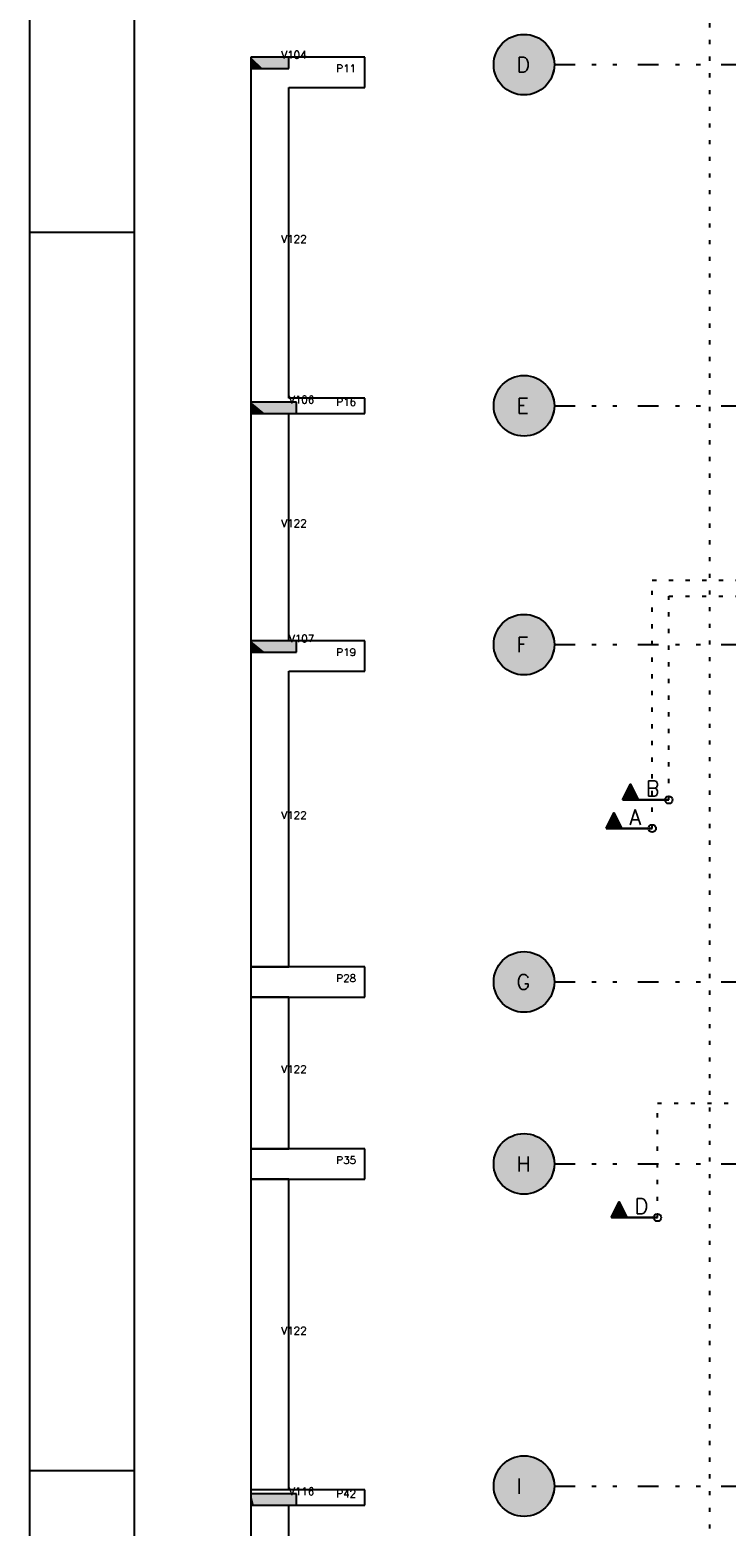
# Model space of a CAD drawing. Extents: x 0 to 119, y 0 to 84.
# Tile 5 of 14: x 0 to 17, y 28 to 64. Entities that reach past the tile are written whole.
import ezdxf

# ---------------------------------------------------------------- set-up
doc = ezdxf.new("R2010")
doc.units = 0
doc.header["$MEASUREMENT"] = 0
doc.linetypes.add('ESTILO_TQS_0002', pattern=[0.4, 0.1, -0.3])
doc.linetypes.add('ESTILO_TQS_0004', pattern=[2, 0.5, -0.4, 0.1, -0.4, 0.1, -0.5])
for name, color, linetype in [('1', 1, 'CONTINUOUS'), ('2', 2, 'CONTINUOUS'), ('3', 3, 'CONTINUOUS'), ('6', 6, 'CONTINUOUS'), ('8', 8, 'CONTINUOUS'), ('9', 9, 'CONTINUOUS')]:
    doc.layers.add(name, color=color, linetype=linetype)
doc.styles.get("Standard").update_dxf_attribs({"font": 'ROMANS.SHX'})

msp = doc.modelspace()

# ---------------------------------------------------------------- linework, layer by layer
at = {"layer": '1', "linetype": 'Continuous'}
for p, q in [((0, 0), (0, 84.1)), ((0, 59.4), (2.5, 59.4)), ((0, 29.7), (2.5, 29.7))]:
    msp.add_line(p, q, dxfattribs=at)
at = {"layer": '1', "linetype": 'ESTILO_TQS_0004'}
for p, q in [((12.569, 63.419), (78.533, 63.419)), ((12.569, 55.237), (78.533, 55.237)), ((12.569, 49.509), (78.533, 49.509)), ((12.569, 41.419), (78.533, 41.419)), ((12.569, 37.055), (78.533, 37.055)), ((12.569, 29.328), (78.533, 29.328))]:
    msp.add_line(p, q, dxfattribs=at)
at = {"layer": '1', "linetype": 'Continuous'}
for centre in [(15.31, 45.787), (14.914, 45.1), (15.039, 35.77)]:
    msp.add_circle(centre, 0.0909, dxfattribs=at)
at = {"layer": '2', "linetype": 'Continuous'}
for centre in [(11.842, 63.419), (11.842, 55.237), (11.842, 49.509), (11.842, 41.419), (11.842, 37.055), (11.842, 29.328)]:
    msp.add_circle(centre, 0.727, dxfattribs=at)
at = {"layer": '3', "linetype": 'ESTILO_TQS_0002'}
for p, q in [((16.297, 26.311), (16.297, 78.065)), ((14.914, 51.054), (79.278, 51.054)), ((14.914, 45.1), (14.914, 51.054)), ((15.31, 50.673), (76.026, 50.673)), ((15.31, 45.787), (15.31, 50.673)), ((15.039, 38.51), (77.601, 38.51)), ((15.039, 35.77), (15.039, 38.51))]:
    msp.add_line(p, q, dxfattribs=at)
at = {"layer": '3', "linetype": 'Continuous'}
for p, q in [((14.204, 45.787), (14.393, 46.164)), ((14.207, 45.788), (14.393, 46.16)), ((14.279, 45.932), (14.507, 45.932)), ((14.293, 45.961), (14.493, 45.961)), ((14.308, 45.989), (14.478, 45.99)), ((14.322, 46.019), (14.464, 46.019)), ((14.337, 46.048), (14.449, 46.048)), ((14.351, 46.077), (14.435, 46.077)), ((14.366, 46.106), (14.42, 46.106)), ((14.38, 46.135), (14.406, 46.135)), ((14.393, 46.164), (14.581, 45.788)), ((14.393, 46.16), (14.579, 45.788)), ((15.31, 45.787), (14.204, 45.787)), ((14.207, 45.788), (15.31, 45.788)), ((14.221, 45.816), (14.565, 45.816)), ((14.235, 45.845), (14.551, 45.845)), ((14.25, 45.874), (14.536, 45.874)), ((14.264, 45.903), (14.522, 45.903)), ((13.808, 45.1), (13.997, 45.477)), ((13.811, 45.101), (13.997, 45.473)), ((13.868, 45.216), (14.125, 45.216)), ((13.882, 45.245), (14.111, 45.245)), ((13.897, 45.274), (14.096, 45.274)), ((13.911, 45.302), (14.082, 45.303)), ((13.926, 45.332), (14.067, 45.332)), ((13.94, 45.361), (14.053, 45.361)), ((13.955, 45.39), (14.038, 45.39)), ((13.969, 45.419), (14.024, 45.419)), ((13.984, 45.448), (14.009, 45.448)), ((13.997, 45.477), (14.184, 45.101)), ((13.997, 45.473), (14.183, 45.101)), ((14.914, 45.1), (13.808, 45.1)), ((13.811, 45.101), (14.914, 45.101)), ((13.824, 45.129), (14.169, 45.129)), ((13.839, 45.158), (14.154, 45.158)), ((13.853, 45.187), (14.14, 45.187)), ((13.934, 35.77), (14.123, 36.147)), ((13.937, 35.771), (14.123, 36.143)), ((13.994, 35.886), (14.251, 35.886)), ((14.008, 35.915), (14.237, 35.915)), ((14.023, 35.944), (14.222, 35.944)), ((14.037, 35.973), (14.208, 35.973)), ((14.052, 36.002), (14.193, 36.002)), ((14.066, 36.031), (14.179, 36.031)), ((14.081, 36.06), (14.164, 36.06)), ((14.095, 36.089), (14.15, 36.089)), ((14.11, 36.118), (14.135, 36.118)), ((14.123, 36.147), (14.31, 35.771)), ((14.123, 36.143), (14.309, 35.771)), ((15.039, 35.77), (13.934, 35.77)), ((13.937, 35.771), (15.039, 35.771)), ((13.95, 35.799), (14.295, 35.799)), ((13.965, 35.828), (14.28, 35.828)), ((13.979, 35.857), (14.266, 35.857))]:
    msp.add_line(p, q, dxfattribs=at)
for points in [[(14.207, 45.788), (14.393, 46.16), (14.579, 45.788), (14.207, 45.788)], [(13.811, 45.101), (13.997, 45.473), (14.183, 45.101), (13.811, 45.101)], [(13.937, 35.771), (14.123, 36.143), (14.309, 35.771), (13.937, 35.771)]]:
    msp.add_lwpolyline(points, dxfattribs=at)
at = {"layer": '6', "linetype": 'Continuous'}
for p, q in [((5.93, 63.6), (5.298, 63.6)), ((5.298, 63.6), (5.298, 63.517)), ((5.298, 63.517), (5.298, 63.328)), ((6.207, 63.6), (5.93, 63.6)), ((6.207, 63.517), (6.207, 63.6)), ((8.025, 63.6), (6.207, 63.6)), ((6.207, 63.328), (6.207, 63.517)), ((8.025, 62.873), (8.025, 63.6)), ((5.298, 63.328), (5.575, 63.328)), ((5.298, 63.328), (5.298, 62.873)), ((5.575, 63.328), (6.207, 63.328)), ((5.298, 62.873), (5.298, 55.419)), ((6.207, 55.419), (6.207, 62.873)), ((6.207, 62.873), (8.025, 62.873)), ((5.298, 55.419), (5.298, 55.328)), ((6.056, 55.328), (5.298, 55.328)), ((5.298, 55.328), (5.298, 55.245)), ((6.388, 55.328), (6.056, 55.328)), ((8.025, 55.419), (6.207, 55.419)), ((6.388, 55.245), (6.388, 55.328)), ((8.025, 55.055), (8.025, 55.419)), ((5.298, 55.245), (5.298, 55.055)), ((5.298, 55.055), (5.63, 55.055)), ((5.298, 55.055), (5.298, 49.6)), ((5.63, 55.055), (6.388, 55.055)), ((6.207, 49.6), (6.207, 55.055)), ((6.388, 55.055), (6.388, 55.245)), ((6.388, 55.055), (8.025, 55.055)), ((6.056, 49.6), (5.298, 49.6)), ((5.298, 49.6), (5.298, 49.517)), ((5.298, 49.517), (5.298, 49.328)), ((6.388, 49.6), (6.056, 49.6)), ((6.388, 49.517), (6.388, 49.6)), ((8.025, 49.6), (6.388, 49.6)), ((6.388, 49.328), (6.388, 49.517)), ((8.025, 48.873), (8.025, 49.6)), ((5.298, 49.328), (5.63, 49.328)), ((5.298, 49.328), (5.298, 48.873)), ((5.63, 49.328), (6.388, 49.328)), ((5.298, 48.873), (5.298, 41.782)), ((6.207, 41.782), (6.207, 48.873)), ((6.207, 48.873), (8.025, 48.873)), ((5.298, 41.782), (6.207, 41.782)), ((8.025, 41.782), (5.298, 41.782)), ((5.298, 41.782), (5.298, 41.055)), ((8.025, 41.055), (8.025, 41.782)), ((5.298, 41.055), (6.207, 41.055)), ((6.207, 41.055), (5.298, 41.055)), ((5.298, 41.055), (5.298, 37.419)), ((5.298, 41.055), (8.025, 41.055)), ((6.207, 37.419), (6.207, 41.055)), ((5.298, 37.419), (6.207, 37.419)), ((8.025, 37.419), (5.298, 37.419)), ((5.298, 37.419), (5.298, 36.691)), ((8.025, 36.691), (8.025, 37.419)), ((6.207, 36.691), (5.298, 36.691)), ((5.298, 36.691), (5.298, 29.237)), ((5.298, 36.691), (8.025, 36.691)), ((6.207, 29.237), (6.207, 36.691)), ((8.025, 29.237), (5.298, 29.237)), ((5.298, 29.237), (5.298, 29.146)), ((6.32, 29.146), (5.298, 29.146)), ((5.298, 29.146), (5.298, 29.129)), ((5.298, 29.129), (5.298, 28.873)), ((6.388, 29.146), (6.32, 29.146)), ((6.388, 29.129), (6.388, 29.146)), ((6.388, 28.873), (6.388, 29.129)), ((8.025, 28.873), (8.025, 29.237)), ((5.298, 28.873), (5.366, 28.873)), ((5.298, 28.873), (5.298, 25.571)), ((5.366, 28.873), (6.388, 28.873)), ((6.207, 25.571), (6.207, 28.873)), ((6.388, 28.873), (8.025, 28.873))]:
    msp.add_line(p, q, dxfattribs=at)
at = {"layer": '8', "linetype": 'Continuous'}
msp.add_line((2.5, 83.1), (2.5, 1), dxfattribs=at)
at = {"layer": '9', "linetype": 'Continuous'}
for points in [[(12.569, 63.419), (11.278, 63.878), (11.22, 63.796)], [(12.569, 63.419), (11.345, 63.95), (11.278, 63.878)], [(12.569, 63.419), (11.422, 64.013), (11.345, 63.95)], [(12.569, 63.419), (11.507, 64.064), (11.422, 64.013)], [(12.569, 63.419), (11.598, 64.104), (11.507, 64.064)], [(12.569, 63.419), (11.694, 64.131), (11.598, 64.104)], [(12.569, 63.419), (11.792, 64.144), (11.694, 64.131)], [(12.569, 63.419), (11.892, 64.144), (11.792, 64.144)], [(12.569, 63.419), (11.99, 64.131), (11.892, 64.144)], [(12.569, 63.419), (12.085, 64.104), (11.99, 64.131)], [(12.569, 63.419), (12.176, 64.064), (12.085, 64.104)], [(12.569, 63.419), (12.261, 64.013), (12.176, 64.064)], [(12.569, 63.419), (12.338, 63.95), (12.261, 64.013)], [(12.569, 63.419), (12.406, 63.878), (12.338, 63.95)], [(12.569, 63.419), (12.463, 63.796), (12.406, 63.878)], [(5.575, 63.328), (5.93, 63.6), (5.298, 63.6)], [(5.575, 63.328), (5.298, 63.6), (5.298, 63.517)], [(5.575, 63.328), (5.298, 63.517), (5.298, 63.328)], [(5.575, 63.328), (6.207, 63.517), (6.207, 63.6)], [(5.575, 63.328), (6.207, 63.6), (5.93, 63.6)], [(5.575, 63.328), (6.207, 63.328), (6.207, 63.517)], [(12.569, 63.419), (11.121, 63.518), (11.115, 63.419)], [(12.569, 63.419), (11.142, 63.615), (11.121, 63.518)], [(12.569, 63.419), (11.175, 63.708), (11.142, 63.615)], [(12.569, 63.419), (11.22, 63.796), (11.175, 63.708)], [(12.569, 63.419), (12.509, 63.708), (12.463, 63.796)], [(12.569, 63.419), (12.542, 63.615), (12.509, 63.708)], [(12.569, 63.419), (12.562, 63.518), (12.542, 63.615)], [(5.575, 63.328), (5.298, 63.328), (5.575, 63.328)], [(12.569, 63.419), (11.115, 63.419), (11.121, 63.32)], [(12.569, 63.419), (11.121, 63.32), (11.142, 63.222)], [(12.569, 63.419), (11.142, 63.222), (11.175, 63.129)], [(12.569, 63.419), (11.175, 63.129), (11.22, 63.041)], [(12.569, 63.419), (11.22, 63.041), (11.278, 62.96)], [(12.569, 63.419), (11.278, 62.96), (11.345, 62.887)], [(12.569, 63.419), (11.345, 62.887), (11.422, 62.824)], [(12.569, 63.419), (11.422, 62.824), (11.507, 62.773)], [(12.569, 63.419), (11.507, 62.773), (11.598, 62.733)], [(12.569, 63.419), (11.598, 62.733), (11.694, 62.707)], [(12.569, 63.419), (11.694, 62.707), (11.792, 62.693)], [(12.569, 63.419), (11.792, 62.693), (11.892, 62.693)], [(12.569, 63.419), (11.892, 62.693), (11.99, 62.707)], [(12.569, 63.419), (11.99, 62.707), (12.085, 62.733)], [(12.569, 63.419), (12.085, 62.733), (12.176, 62.773)], [(12.569, 63.419), (12.176, 62.773), (12.261, 62.824)], [(12.569, 63.419), (12.261, 62.824), (12.338, 62.887)], [(12.569, 63.419), (12.338, 62.887), (12.406, 62.96)], [(12.569, 63.419), (12.406, 62.96), (12.463, 63.041)], [(12.569, 63.419), (12.463, 63.041), (12.509, 63.129)], [(12.569, 63.419), (12.509, 63.129), (12.542, 63.222)], [(12.569, 63.419), (12.542, 63.222), (12.562, 63.32)], [(12.569, 63.419), (12.562, 63.32), (12.569, 63.419)], [(12.569, 55.237), (11.278, 55.696), (11.22, 55.615)], [(12.569, 55.237), (11.345, 55.768), (11.278, 55.696)], [(12.569, 55.237), (11.422, 55.831), (11.345, 55.768)], [(12.569, 55.237), (11.507, 55.882), (11.422, 55.831)], [(12.569, 55.237), (11.598, 55.922), (11.507, 55.882)], [(12.569, 55.237), (11.694, 55.949), (11.598, 55.922)], [(12.569, 55.237), (11.792, 55.962), (11.694, 55.949)], [(12.569, 55.237), (11.892, 55.962), (11.792, 55.962)], [(12.569, 55.237), (11.99, 55.949), (11.892, 55.962)], [(12.569, 55.237), (12.085, 55.922), (11.99, 55.949)], [(12.569, 55.237), (12.176, 55.882), (12.085, 55.922)], [(12.569, 55.237), (12.261, 55.831), (12.176, 55.882)], [(12.569, 55.237), (12.338, 55.768), (12.261, 55.831)], [(12.569, 55.237), (12.406, 55.696), (12.338, 55.768)], [(12.569, 55.237), (12.463, 55.615), (12.406, 55.696)], [(5.63, 55.055), (6.056, 55.328), (5.298, 55.328)], [(5.63, 55.055), (5.298, 55.328), (5.298, 55.245)], [(5.63, 55.055), (6.388, 55.245), (6.388, 55.328)], [(5.63, 55.055), (6.388, 55.328), (6.056, 55.328)], [(12.569, 55.237), (11.121, 55.336), (11.115, 55.237)], [(12.569, 55.237), (11.142, 55.433), (11.121, 55.336)], [(12.569, 55.237), (11.175, 55.526), (11.142, 55.433)], [(12.569, 55.237), (11.22, 55.615), (11.175, 55.526)], [(12.569, 55.237), (12.509, 55.526), (12.463, 55.615)], [(12.569, 55.237), (12.542, 55.433), (12.509, 55.526)], [(12.569, 55.237), (12.562, 55.336), (12.542, 55.433)], [(5.63, 55.055), (5.298, 55.245), (5.298, 55.055)], [(5.63, 55.055), (5.298, 55.055), (5.63, 55.055)], [(5.63, 55.055), (6.388, 55.055), (6.388, 55.245)], [(12.569, 55.237), (11.115, 55.237), (11.121, 55.138)], [(12.569, 55.237), (11.121, 55.138), (11.142, 55.041)], [(12.569, 55.237), (11.142, 55.041), (11.175, 54.947)], [(12.569, 55.237), (11.175, 54.947), (11.22, 54.859)], [(12.569, 55.237), (11.22, 54.859), (11.278, 54.778)], [(12.569, 55.237), (11.278, 54.778), (11.345, 54.705)], [(12.569, 55.237), (11.345, 54.705), (11.422, 54.643)], [(12.569, 55.237), (11.422, 54.643), (11.507, 54.591)], [(12.569, 55.237), (11.507, 54.591), (11.598, 54.551)], [(12.569, 55.237), (11.598, 54.551), (11.694, 54.525)], [(12.569, 55.237), (11.694, 54.525), (11.792, 54.511)], [(12.569, 55.237), (11.792, 54.511), (11.892, 54.511)], [(12.569, 55.237), (11.892, 54.511), (11.99, 54.525)], [(12.569, 55.237), (11.99, 54.525), (12.085, 54.551)], [(12.569, 55.237), (12.085, 54.551), (12.176, 54.591)], [(12.569, 55.237), (12.176, 54.591), (12.261, 54.643)], [(12.569, 55.237), (12.261, 54.643), (12.338, 54.705)], [(12.569, 55.237), (12.338, 54.705), (12.406, 54.778)], [(12.569, 55.237), (12.406, 54.778), (12.463, 54.859)], [(12.569, 55.237), (12.463, 54.859), (12.509, 54.947)], [(12.569, 55.237), (12.509, 54.947), (12.542, 55.041)], [(12.569, 55.237), (12.542, 55.041), (12.562, 55.138)], [(12.569, 55.237), (12.562, 55.138), (12.569, 55.237)], [(12.569, 49.509), (11.792, 50.235), (11.694, 50.222)], [(12.569, 49.509), (11.892, 50.235), (11.792, 50.235)], [(12.569, 49.509), (11.99, 50.222), (11.892, 50.235)], [(12.569, 49.509), (11.22, 49.887), (11.175, 49.799)], [(12.569, 49.509), (11.278, 49.968), (11.22, 49.887)], [(12.569, 49.509), (11.345, 50.041), (11.278, 49.968)], [(12.569, 49.509), (11.422, 50.104), (11.345, 50.041)], [(12.569, 49.509), (11.507, 50.155), (11.422, 50.104)], [(12.569, 49.509), (11.598, 50.195), (11.507, 50.155)], [(12.569, 49.509), (11.694, 50.222), (11.598, 50.195)], [(12.569, 49.509), (12.085, 50.195), (11.99, 50.222)], [(12.569, 49.509), (12.176, 50.155), (12.085, 50.195)], [(12.569, 49.509), (12.261, 50.104), (12.176, 50.155)], [(12.569, 49.509), (12.338, 50.041), (12.261, 50.104)], [(12.569, 49.509), (12.406, 49.968), (12.338, 50.041)], [(12.569, 49.509), (12.463, 49.887), (12.406, 49.968)], [(12.569, 49.509), (12.509, 49.799), (12.463, 49.887)], [(5.63, 49.328), (6.056, 49.6), (5.298, 49.6)], [(5.63, 49.328), (5.298, 49.6), (5.298, 49.517)], [(5.63, 49.328), (5.298, 49.517), (5.298, 49.328)], [(5.63, 49.328), (6.388, 49.517), (6.388, 49.6)], [(5.63, 49.328), (6.388, 49.6), (6.056, 49.6)], [(5.63, 49.328), (6.388, 49.328), (6.388, 49.517)], [(12.569, 49.509), (11.121, 49.609), (11.115, 49.509)], [(12.569, 49.509), (11.142, 49.706), (11.121, 49.609)], [(12.569, 49.509), (11.175, 49.799), (11.142, 49.706)], [(12.569, 49.509), (12.542, 49.706), (12.509, 49.799)], [(12.569, 49.509), (12.562, 49.609), (12.542, 49.706)], [(5.63, 49.328), (5.298, 49.328), (5.63, 49.328)], [(12.569, 49.509), (11.115, 49.509), (11.121, 49.41)], [(12.569, 49.509), (11.121, 49.41), (11.142, 49.313)], [(12.569, 49.509), (11.142, 49.313), (11.175, 49.22)], [(12.569, 49.509), (11.175, 49.22), (11.22, 49.132)], [(12.569, 49.509), (11.22, 49.132), (11.278, 49.05)], [(12.569, 49.509), (11.278, 49.05), (11.345, 48.978)], [(12.569, 49.509), (11.345, 48.978), (11.422, 48.915)], [(12.569, 49.509), (11.422, 48.915), (11.507, 48.864)], [(12.569, 49.509), (11.507, 48.864), (11.598, 48.824)], [(12.569, 49.509), (11.598, 48.824), (11.694, 48.797)], [(12.569, 49.509), (11.694, 48.797), (11.792, 48.784)], [(12.569, 49.509), (11.792, 48.784), (11.892, 48.784)], [(12.569, 49.509), (11.892, 48.784), (11.99, 48.797)], [(12.569, 49.509), (11.99, 48.797), (12.085, 48.824)], [(12.569, 49.509), (12.085, 48.824), (12.176, 48.864)], [(12.569, 49.509), (12.176, 48.864), (12.261, 48.915)], [(12.569, 49.509), (12.261, 48.915), (12.338, 48.978)], [(12.569, 49.509), (12.338, 48.978), (12.406, 49.05)], [(12.569, 49.509), (12.406, 49.05), (12.463, 49.132)], [(12.569, 49.509), (12.463, 49.132), (12.509, 49.22)], [(12.569, 49.509), (12.509, 49.22), (12.542, 49.313)], [(12.569, 49.509), (12.542, 49.313), (12.562, 49.41)], [(12.569, 49.509), (12.562, 49.41), (12.569, 49.509)], [(12.569, 41.419), (11.422, 42.013), (11.345, 41.95)], [(12.569, 41.419), (11.507, 42.064), (11.422, 42.013)], [(12.569, 41.419), (11.598, 42.104), (11.507, 42.064)], [(12.569, 41.419), (11.694, 42.131), (11.598, 42.104)], [(12.569, 41.419), (11.792, 42.144), (11.694, 42.131)], [(12.569, 41.419), (11.892, 42.144), (11.792, 42.144)], [(12.569, 41.419), (11.99, 42.131), (11.892, 42.144)], [(12.569, 41.419), (12.085, 42.104), (11.99, 42.131)], [(12.569, 41.419), (12.176, 42.064), (12.085, 42.104)], [(12.569, 41.419), (12.261, 42.013), (12.176, 42.064)], [(12.569, 41.419), (12.338, 41.95), (12.261, 42.013)], [(12.569, 41.419), (11.175, 41.708), (11.142, 41.615)], [(12.569, 41.419), (11.22, 41.796), (11.175, 41.708)], [(12.569, 41.419), (11.278, 41.878), (11.22, 41.796)], [(12.569, 41.419), (11.345, 41.95), (11.278, 41.878)], [(12.569, 41.419), (12.406, 41.878), (12.338, 41.95)], [(12.569, 41.419), (12.463, 41.796), (12.406, 41.878)], [(12.569, 41.419), (12.509, 41.708), (12.463, 41.796)], [(12.569, 41.419), (12.542, 41.615), (12.509, 41.708)], [(12.569, 41.419), (11.121, 41.518), (11.115, 41.419)], [(12.569, 41.419), (11.115, 41.419), (11.121, 41.32)], [(12.569, 41.419), (11.142, 41.615), (11.121, 41.518)], [(12.569, 41.419), (11.121, 41.32), (11.142, 41.222)], [(12.569, 41.419), (11.142, 41.222), (11.175, 41.129)], [(12.569, 41.419), (11.175, 41.129), (11.22, 41.041)], [(12.569, 41.419), (11.22, 41.041), (11.278, 40.96)], [(12.569, 41.419), (11.278, 40.96), (11.345, 40.887)], [(12.569, 41.419), (11.345, 40.887), (11.422, 40.824)], [(12.569, 41.419), (11.422, 40.824), (11.507, 40.773)], [(12.569, 41.419), (11.507, 40.773), (11.598, 40.733)], [(12.569, 41.419), (11.598, 40.733), (11.694, 40.707)], [(12.569, 41.419), (11.694, 40.707), (11.792, 40.693)], [(12.569, 41.419), (11.792, 40.693), (11.892, 40.693)], [(12.569, 41.419), (11.892, 40.693), (11.99, 40.707)], [(12.569, 41.419), (11.99, 40.707), (12.085, 40.733)], [(12.569, 41.419), (12.085, 40.733), (12.176, 40.773)], [(12.569, 41.419), (12.176, 40.773), (12.261, 40.824)], [(12.569, 41.419), (12.261, 40.824), (12.338, 40.887)], [(12.569, 41.419), (12.338, 40.887), (12.406, 40.96)], [(12.569, 41.419), (12.406, 40.96), (12.463, 41.041)], [(12.569, 41.419), (12.463, 41.041), (12.509, 41.129)], [(12.569, 41.419), (12.509, 41.129), (12.542, 41.222)], [(12.569, 41.419), (12.562, 41.518), (12.542, 41.615)], [(12.569, 41.419), (12.542, 41.222), (12.562, 41.32)], [(12.569, 41.419), (12.562, 41.32), (12.569, 41.419)], [(12.569, 37.055), (11.507, 37.701), (11.422, 37.649)], [(12.569, 37.055), (11.598, 37.74), (11.507, 37.701)], [(12.569, 37.055), (11.694, 37.767), (11.598, 37.74)], [(12.569, 37.055), (11.792, 37.781), (11.694, 37.767)], [(12.569, 37.055), (11.892, 37.781), (11.792, 37.781)], [(12.569, 37.055), (11.99, 37.767), (11.892, 37.781)], [(12.569, 37.055), (12.085, 37.74), (11.99, 37.767)], [(12.569, 37.055), (12.176, 37.701), (12.085, 37.74)], [(12.569, 37.055), (12.261, 37.649), (12.176, 37.701)], [(12.569, 37.055), (11.175, 37.345), (11.142, 37.251)], [(12.569, 37.055), (11.22, 37.433), (11.175, 37.345)], [(12.569, 37.055), (11.278, 37.514), (11.22, 37.433)], [(12.569, 37.055), (11.345, 37.586), (11.278, 37.514)], [(12.569, 37.055), (11.422, 37.649), (11.345, 37.586)], [(12.569, 37.055), (12.338, 37.586), (12.261, 37.649)], [(12.569, 37.055), (12.406, 37.514), (12.338, 37.586)], [(12.569, 37.055), (12.463, 37.433), (12.406, 37.514)], [(12.569, 37.055), (12.509, 37.345), (12.463, 37.433)], [(12.569, 37.055), (12.542, 37.251), (12.509, 37.345)], [(12.569, 37.055), (11.121, 37.154), (11.115, 37.055)], [(12.569, 37.055), (11.115, 37.055), (11.121, 36.956)], [(12.569, 37.055), (11.142, 37.251), (11.121, 37.154)], [(12.569, 37.055), (11.121, 36.956), (11.142, 36.859)], [(12.569, 37.055), (11.142, 36.859), (11.175, 36.765)], [(12.569, 37.055), (11.175, 36.765), (11.22, 36.677)], [(12.569, 37.055), (11.22, 36.677), (11.278, 36.596)], [(12.569, 37.055), (11.278, 36.596), (11.345, 36.523)], [(12.569, 37.055), (11.345, 36.523), (11.422, 36.461)], [(12.569, 37.055), (11.422, 36.461), (11.507, 36.409)], [(12.569, 37.055), (11.507, 36.409), (11.598, 36.37)], [(12.569, 37.055), (11.598, 36.37), (11.694, 36.343)], [(12.569, 37.055), (11.694, 36.343), (11.792, 36.329)], [(12.569, 37.055), (11.792, 36.329), (11.892, 36.329)], [(12.569, 37.055), (11.892, 36.329), (11.99, 36.343)], [(12.569, 37.055), (11.99, 36.343), (12.085, 36.37)], [(12.569, 37.055), (12.085, 36.37), (12.176, 36.409)], [(12.569, 37.055), (12.176, 36.409), (12.261, 36.461)], [(12.569, 37.055), (12.261, 36.461), (12.338, 36.523)], [(12.569, 37.055), (12.338, 36.523), (12.406, 36.596)], [(12.569, 37.055), (12.406, 36.596), (12.463, 36.677)], [(12.569, 37.055), (12.463, 36.677), (12.509, 36.765)], [(12.569, 37.055), (12.509, 36.765), (12.542, 36.859)], [(12.569, 37.055), (12.562, 37.154), (12.542, 37.251)], [(12.569, 37.055), (12.542, 36.859), (12.562, 36.956)], [(12.569, 37.055), (12.562, 36.956), (12.569, 37.055)], [(12.569, 29.328), (11.278, 29.787), (11.22, 29.706)], [(12.569, 29.328), (11.345, 29.859), (11.278, 29.787)], [(12.569, 29.328), (11.422, 29.922), (11.345, 29.859)], [(12.569, 29.328), (11.507, 29.973), (11.422, 29.922)], [(12.569, 29.328), (11.598, 30.013), (11.507, 29.973)], [(12.569, 29.328), (11.694, 30.04), (11.598, 30.013)], [(12.569, 29.328), (11.792, 30.053), (11.694, 30.04)], [(12.569, 29.328), (11.892, 30.053), (11.792, 30.053)], [(12.569, 29.328), (11.99, 30.04), (11.892, 30.053)], [(12.569, 29.328), (12.085, 30.013), (11.99, 30.04)], [(12.569, 29.328), (12.176, 29.973), (12.085, 30.013)], [(12.569, 29.328), (12.261, 29.922), (12.176, 29.973)], [(12.569, 29.328), (12.338, 29.859), (12.261, 29.922)], [(12.569, 29.328), (12.406, 29.787), (12.338, 29.859)], [(12.569, 29.328), (12.463, 29.706), (12.406, 29.787)], [(12.569, 29.328), (11.121, 29.427), (11.115, 29.328)], [(12.569, 29.328), (11.142, 29.524), (11.121, 29.427)], [(12.569, 29.328), (11.175, 29.617), (11.142, 29.524)], [(12.569, 29.328), (11.22, 29.706), (11.175, 29.617)], [(12.569, 29.328), (12.509, 29.617), (12.463, 29.706)], [(12.569, 29.328), (12.542, 29.524), (12.509, 29.617)], [(12.569, 29.328), (12.562, 29.427), (12.542, 29.524)], [(5.366, 28.873), (6.32, 29.146), (5.298, 29.146)], [(5.366, 28.873), (5.298, 29.146), (5.298, 29.129)], [(5.366, 28.873), (5.298, 29.129), (5.298, 28.873)], [(5.366, 28.873), (6.388, 29.129), (6.388, 29.146)], [(5.366, 28.873), (6.388, 29.146), (6.32, 29.146)], [(5.366, 28.873), (6.388, 28.873), (6.388, 29.129)], [(12.569, 29.328), (11.115, 29.328), (11.121, 29.229)], [(12.569, 29.328), (11.121, 29.229), (11.142, 29.131)], [(12.569, 29.328), (11.142, 29.131), (11.175, 29.038)], [(12.569, 29.328), (11.175, 29.038), (11.22, 28.95)], [(12.569, 29.328), (11.22, 28.95), (11.278, 28.869)], [(12.569, 29.328), (11.278, 28.869), (11.345, 28.796)], [(12.569, 29.328), (11.345, 28.796), (11.422, 28.733)], [(12.569, 29.328), (11.422, 28.733), (11.507, 28.682)], [(12.569, 29.328), (11.507, 28.682), (11.598, 28.642)], [(12.569, 29.328), (11.598, 28.642), (11.694, 28.616)], [(12.569, 29.328), (11.694, 28.616), (11.792, 28.602)], [(12.569, 29.328), (11.792, 28.602), (11.892, 28.602)], [(12.569, 29.328), (11.892, 28.602), (11.99, 28.616)], [(12.569, 29.328), (11.99, 28.616), (12.085, 28.642)], [(12.569, 29.328), (12.085, 28.642), (12.176, 28.682)], [(12.569, 29.328), (12.176, 28.682), (12.261, 28.733)], [(12.569, 29.328), (12.261, 28.733), (12.338, 28.796)], [(12.569, 29.328), (12.338, 28.796), (12.406, 28.869)], [(12.569, 29.328), (12.406, 28.869), (12.463, 28.95)], [(12.569, 29.328), (12.463, 28.95), (12.509, 29.038)], [(12.569, 29.328), (12.509, 29.038), (12.542, 29.131)], [(12.569, 29.328), (12.542, 29.131), (12.562, 29.229)], [(12.569, 29.328), (12.562, 29.229), (12.569, 29.328)], [(5.366, 28.873), (5.298, 28.873), (5.366, 28.873)]]:
    msp.add_solid(points, dxfattribs=at)

# ---------------------------------------------------------------- texts
at = {"layer": '1', "linetype": 'Continuous'}
for s, p in [('V104', (6.025, 63.565)), ('P11', (7.343, 63.237)), ('V122', (6.025, 59.146)), ('V106', (6.207, 55.292)), ('P16', (7.343, 55.237)), ('V122', (6.025, 52.328)), ('V107', (6.207, 49.565)), ('P19', (7.343, 49.237)), ('V122', (6.025, 45.328)), ('P28', (7.343, 41.419)), ('V122', (6.025, 39.237)), ('P35', (7.343, 37.055)), ('V122', (6.025, 32.964)), ('V116', (6.207, 29.11)), ('P42', (7.343, 29.055))]:
    msp.add_text(s, height=0.1818, dxfattribs=at).set_placement(p)
at = {"layer": '3', "linetype": 'Continuous'}
for s, p in [('B', (14.764, 45.877)), ('A', (14.368, 45.19)), ('D', (14.494, 35.861))]:
    msp.add_text(s, height=0.364, dxfattribs=at).set_placement(p)
at = {"layer": '6', "linetype": 'Continuous'}
for s, p in [('D', (11.66, 63.237)), ('E', (11.66, 55.055)), ('F', (11.66, 49.328)), ('G', (11.66, 41.237)), ('H', (11.66, 36.873)), ('I', (11.66, 29.146))]:
    msp.add_text(s, height=0.364, dxfattribs=at).set_placement(p)

doc.saveas('drawing.dxf')
